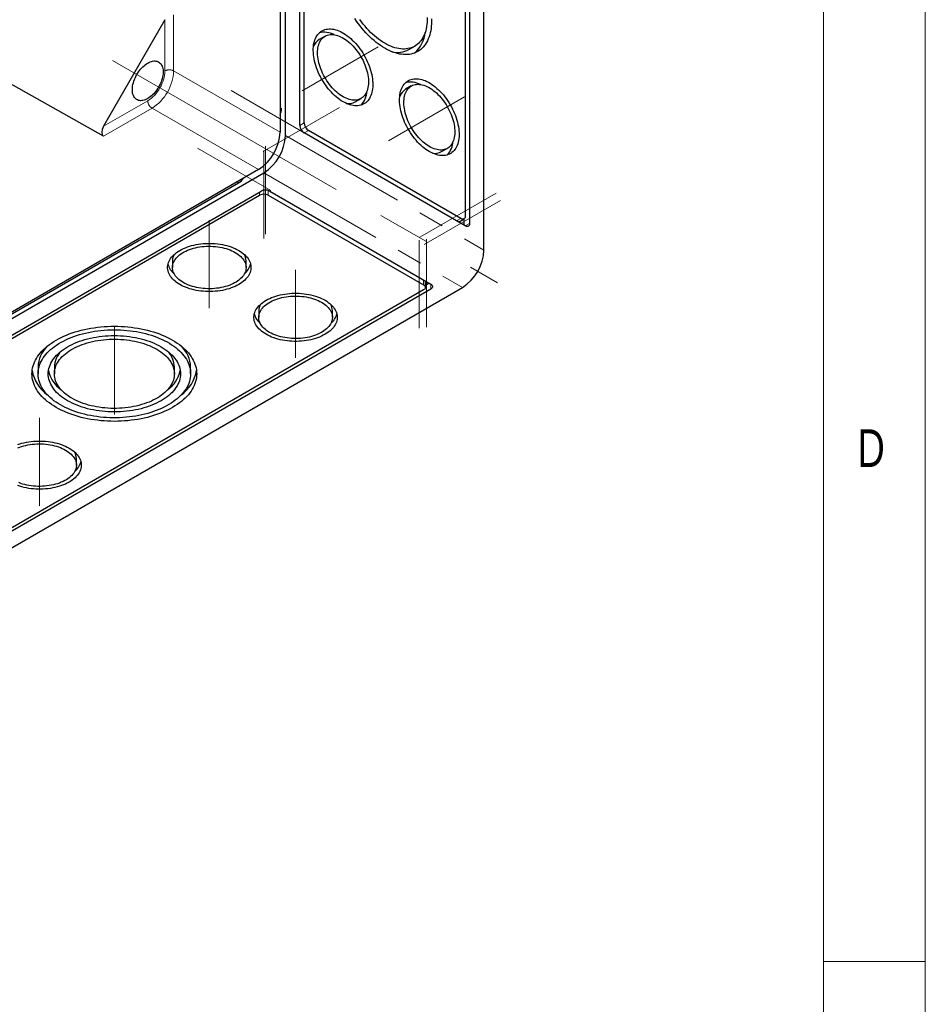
# Model space of a CAD drawing. Header units: millimetres. Extents: x 25 to 2116, y 25 to 1460.
# Tile 7 of 10: x 1852 to 2075, y 482 to 724. Entities that reach past the tile are written whole.
import ezdxf

# ---------------------------------------------------------------- set-up
doc = ezdxf.new("R2010")
doc.units = ezdxf.units.MM
doc.header["$LTSCALE"] = 5
doc.linetypes.add('CENTERX2', pattern=[20.32, 12.7, -2.54, 2.54, -2.54])
doc.linetypes.add('PHANTOM', pattern=[12.7, 6.35, -1.27, 1.27, -1.27, 1.27, -1.27])
doc.styles.add('SLDTEXTSTYLE0', font='TXT', dxfattribs={"width": 0.75})

msp = doc.modelspace()

# ---------------------------------------------------------------- linework, layer by layer
at = {"color": 7, "linetype": 'Continuous', "lineweight": 18}
for p, q in [((2075, 25), (2075, 1460)), ((2050, 1435), (2050, 50)), ((2050, 492.5), (2075, 492.5))]:
    msp.add_line(p, q, dxfattribs=at)
at = {"color": 7, "linetype": 'Continuous', "lineweight": 25}
for p, q in [((1916.374, 891.494), (1916.374, 696.341)), ((1917.718, 695.565), (1917.718, 890.718)), ((1921.253, 698.015), (1921.253, 884.186)), ((1922.314, 698.627), (1922.314, 882.349)), ((1966.508, 667.399), (1966.508, 862.552)), ((1961.912, 859.49), (1961.912, 675.768)), ((1962.972, 860.102), (1962.972, 673.931)), ((1888.09, 724.015), (1872.961, 697.811)), ((1927.435, 719.97), (1926.021, 719.154)), ((1872.974, 695.369), (1834.677, 716.939)), ((1948.073, 716.68), (1949.487, 717.496)), ((1948.648, 707.724), (1947.234, 706.907)), ((1934.87, 703.824), (1936.284, 704.641)), ((1916.374, 702.383), (1916.728, 702.179)), ((1961.912, 673.318), (1922.314, 696.178)), ((1960.851, 675.155), (1923.374, 696.79)), ((1956.083, 691.578), (1957.498, 692.395)), ((1911.071, 687.155), (1666.412, 545.916)), ((1667.755, 545.141), (1912.414, 686.379)), ((1673.978, 549.876), (1906.192, 683.93)), ((1797.863, 616.168), (1911.707, 681.889)), ((1799.631, 616.372), (1911.354, 680.869)), ((1913.475, 680.869), (1951.659, 658.826)), ((1913.828, 681.889), (1953.426, 659.03)), ((1960.23, 674.289), (1961.601, 675.081)), ((1961.558, 675.057), (1961.558, 673.522)), ((1889.929, 664.745), (1889.929, 663.112)), ((1908.029, 663.112), (1908.029, 664.745)), ((1952.098, 658.213), (1952.098, 659.797)), ((1953.073, 659.234), (1952.098, 658.671)), ((1716.546, 516.975), (1961.205, 658.213)), ((1953.426, 657.805), (1839.582, 592.084)), ((1951.659, 657.601), (1839.936, 593.105)), ((1911.142, 652.499), (1911.142, 650.866)), ((1929.242, 650.866), (1929.242, 652.499)), ((1856.895, 638.62), (1856.895, 636.987)), ((1860.895, 638.62), (1860.895, 636.987)), ((1890.395, 636.987), (1890.395, 638.62)), ((1894.395, 636.987), (1894.395, 638.62)), ((1866.31, 614.535), (1866.31, 616.169))]:
    msp.add_line(p, q, dxfattribs=at)
at = {"color": 7, "linetype": 'PHANTOM', "lineweight": 18}
for p, q in [((1888.09, 711.444), (1888.09, 724.015)), ((1890.211, 725.225), (1890.211, 711.444)), ((1890.211, 711.444), (1916.374, 696.341)), ((1872.961, 697.811), (1883.847, 704.096)), ((1884.908, 702.259), (1872.974, 695.369)), ((1884.908, 702.259), (1911.071, 687.155)), ((1921.253, 698.015), (1922.314, 698.627)), ((1917.718, 695.565), (1966.508, 667.399)), ((1922.314, 696.178), (1923.374, 696.79)), ((1912.414, 686.379), (1961.205, 658.213)), ((1905.838, 684.134), (1906.192, 683.93)), ((1911.354, 681.685), (1911.354, 680.869)), ((1913.475, 682.041), (1913.475, 680.869)), ((1959.79, 674.543), (1960.851, 675.155)), ((1961.912, 673.318), (1962.972, 673.931)), ((1951.659, 660.05), (1951.659, 658.826)), ((1953.426, 659.03), (1953.426, 657.805))]:
    msp.add_line(p, q, dxfattribs=at)
at = {"color": 1, "linetype": 'CENTERX2', "lineweight": 18}
for p, q in [((1921.785, 706.489), (1940.52, 717.305)), ((1875.187, 713.994), (1969.865, 659.338)), ((1904.319, 706.648), (1923.055, 695.832)), ((1942.998, 694.243), (1961.733, 705.059)), ((1912.239, 691.587), (1930.974, 702.402)), ((1896.117, 692.441), (1914.145, 682.034)), ((1912.768, 692.91), (1912.768, 671.277)), ((1912.414, 691.889), (1912.414, 670.256)), ((1950.776, 670.564), (1969.512, 681.38)), ((1951.837, 668.727), (1970.572, 679.543)), ((1898.979, 674.745), (1898.979, 653.112)), ((1950.598, 669.846), (1950.598, 648.213)), ((1952.366, 670.05), (1952.366, 648.417)), ((1920.192, 662.499), (1920.192, 640.866)), ((1875.645, 648.62), (1875.645, 626.987)), ((1857.26, 626.169), (1857.26, 604.535))]:
    msp.add_line(p, q, dxfattribs=at)
at = {"color": 7, "linetype": 'Continuous', "lineweight": 25, "flags": 128}
for points in [[(1942.113, 717.001), (1941.582, 717.322), (1941.053, 717.67), (1940.525, 718.045), (1940.001, 718.446), (1939.482, 718.873), (1938.968, 719.323), (1938.461, 719.797), (1937.962, 720.294), (1937.471, 720.811), (1936.991, 721.349), (1936.521, 721.906), (1936.064, 722.481), (1935.619, 723.072), (1935.188, 723.679), (1934.772, 724.3)], [(1942.113, 718.226), (1941.609, 718.531), (1941.106, 718.864), (1940.606, 719.223), (1940.109, 719.607), (1939.617, 720.017), (1939.13, 720.451), (1938.651, 720.907), (1938.18, 721.386), (1937.718, 721.885), (1937.266, 722.404), (1936.825, 722.941), (1936.397, 723.495), (1935.982, 724.066)], [(1952.54, 724.542), (1952.54, 723.96), (1952.515, 723.393), (1952.467, 722.841), (1952.394, 722.307), (1952.297, 721.792), (1952.176, 721.297), (1952.032, 720.822), (1951.865, 720.37), (1951.675, 719.94), (1951.462, 719.535), (1951.228, 719.155), (1950.973, 718.801), (1950.696, 718.473), (1950.4, 718.173), (1950.084, 717.902), (1949.75, 717.659), (1949.398, 717.446), (1949.029, 717.263), (1948.644, 717.11), (1948.243, 716.987), (1947.828, 716.896), (1947.4, 716.836), (1946.96, 716.808), (1946.508, 716.811), (1946.046, 716.845), (1945.574, 716.911), (1945.095, 717.007), (1944.609, 717.135), (1944.117, 717.294), (1943.62, 717.483), (1943.119, 717.701), (1942.617, 717.949), (1942.113, 718.226)], [(1953.591, 724.257), (1953.603, 723.637), (1953.591, 723.031), (1953.554, 722.441), (1953.493, 721.867), (1953.408, 721.312), (1953.298, 720.775), (1953.165, 720.259), (1953.008, 719.764), (1952.827, 719.292), (1952.624, 718.843), (1952.399, 718.418), (1952.151, 718.019), (1951.882, 717.645), (1951.592, 717.299), (1951.282, 716.981), (1950.953, 716.69), (1950.604, 716.429), (1950.238, 716.197), (1949.854, 715.996), (1949.453, 715.824), (1949.037, 715.684), (1948.606, 715.575), (1948.162, 715.497), (1947.704, 715.451), (1947.234, 715.436), (1946.754, 715.453), (1946.264, 715.501), (1945.764, 715.581), (1945.257, 715.693), (1944.743, 715.835), (1944.224, 716.009), (1943.7, 716.212), (1943.173, 716.446), (1942.643, 716.709), (1942.113, 717.001)], [(1931.86, 703.854), (1931.438, 704.112), (1931.018, 704.396), (1930.6, 704.707), (1930.187, 705.043), (1929.779, 705.404), (1929.379, 705.787), (1928.986, 706.192), (1928.603, 706.617), (1928.231, 707.061), (1927.871, 707.523), (1927.524, 708), (1927.191, 708.492), (1926.874, 708.996), (1926.574, 709.511), (1926.291, 710.036), (1926.027, 710.568), (1925.782, 711.106), (1925.557, 711.648), (1925.353, 712.192), (1925.171, 712.737), (1925.011, 713.28), (1924.874, 713.82), (1924.76, 714.354), (1924.669, 714.882), (1924.603, 715.402), (1924.56, 715.911), (1924.542, 716.408), (1924.548, 716.892), (1924.578, 717.36), (1924.633, 717.811), (1924.711, 718.245), (1924.814, 718.658), (1924.939, 719.05), (1925.088, 719.42), (1925.259, 719.767), (1925.452, 720.088), (1925.667, 720.384), (1925.902, 720.653), (1926.157, 720.894), (1926.43, 721.107), (1926.722, 721.29), (1927.031, 721.444), (1927.356, 721.567), (1927.696, 721.659), (1928.049, 721.72), (1928.416, 721.751), (1928.793, 721.749), (1929.181, 721.716), (1929.578, 721.653), (1929.982, 721.558), (1930.393, 721.432), (1930.809, 721.276), (1931.228, 721.09), (1931.649, 720.875), (1932.071, 720.631), (1932.492, 720.36), (1932.911, 720.062), (1933.326, 719.739), (1933.737, 719.39), (1934.141, 719.018), (1934.538, 718.624), (1934.926, 718.209), (1935.304, 717.774), (1935.67, 717.321), (1936.024, 716.851), (1936.364, 716.367), (1936.688, 715.868), (1936.997, 715.358), (1937.289, 714.838), (1937.563, 714.309), (1937.817, 713.774), (1938.052, 713.234), (1938.267, 712.691), (1938.46, 712.146), (1938.631, 711.602), (1938.78, 711.061), (1938.906, 710.523), (1939.008, 709.991), (1939.086, 709.468), (1939.141, 708.953), (1939.171, 708.45), (1939.177, 707.959), (1939.159, 707.483), (1939.117, 707.023), (1939.05, 706.58), (1938.96, 706.157), (1938.846, 705.754), (1938.708, 705.372), (1938.548, 705.014), (1938.366, 704.68), (1938.162, 704.371), (1937.937, 704.089), (1937.693, 703.834), (1937.428, 703.607), (1937.145, 703.409), (1936.845, 703.24), (1936.528, 703.102), (1936.195, 702.994), (1935.849, 702.917), (1935.488, 702.871), (1935.116, 702.857), (1934.733, 702.874), (1934.341, 702.922), (1933.94, 703.002), (1933.532, 703.112), (1933.119, 703.253), (1932.702, 703.424), (1932.281, 703.625), (1931.86, 703.854)], [(1931.86, 705.079), (1931.471, 705.318), (1931.083, 705.583), (1930.699, 705.875), (1930.318, 706.191), (1929.944, 706.531), (1929.578, 706.894), (1929.22, 707.277), (1928.872, 707.68), (1928.536, 708.101), (1928.213, 708.538), (1927.904, 708.99), (1927.61, 709.454), (1927.333, 709.93), (1927.073, 710.414), (1926.831, 710.906), (1926.61, 711.404), (1926.408, 711.904), (1926.228, 712.407), (1926.069, 712.909), (1925.933, 713.409), (1925.819, 713.904), (1925.729, 714.393), (1925.663, 714.874), (1925.621, 715.346), (1925.603, 715.805), (1925.609, 716.251), (1925.639, 716.682), (1925.693, 717.095), (1925.771, 717.491), (1925.873, 717.866), (1925.998, 718.219), (1926.145, 718.55), (1926.315, 718.857), (1926.506, 719.138), (1926.718, 719.393), (1926.95, 719.62), (1927.2, 719.819), (1927.469, 719.989), (1927.755, 720.13), (1928.057, 720.24), (1928.373, 720.319), (1928.703, 720.367), (1929.045, 720.384), (1929.398, 720.37), (1929.76, 720.325), (1930.131, 720.249), (1930.508, 720.142), (1930.89, 720.004), (1931.277, 719.837), (1931.665, 719.641), (1932.054, 719.416), (1932.443, 719.164), (1932.829, 718.885), (1933.211, 718.581), (1933.589, 718.252), (1933.959, 717.901), (1934.322, 717.528), (1934.675, 717.134), (1935.017, 716.722), (1935.346, 716.293), (1935.663, 715.849), (1935.964, 715.39), (1936.25, 714.92), (1936.519, 714.44), (1936.77, 713.951), (1937.001, 713.456), (1937.213, 712.957), (1937.404, 712.455), (1937.574, 711.953), (1937.721, 711.452), (1937.846, 710.954), (1937.948, 710.461), (1938.026, 709.976), (1938.081, 709.499), (1938.111, 709.034), (1938.117, 708.581), (1938.099, 708.142), (1938.056, 707.72), (1937.99, 707.315), (1937.9, 706.93), (1937.787, 706.565), (1937.65, 706.223), (1937.492, 705.904), (1937.311, 705.61), (1937.11, 705.342), (1936.888, 705.101), (1936.647, 704.887), (1936.387, 704.703), (1936.109, 704.548), (1935.816, 704.422), (1935.506, 704.328), (1935.183, 704.264), (1934.847, 704.231), (1934.499, 704.229), (1934.142, 704.259), (1933.775, 704.32), (1933.401, 704.412), (1933.021, 704.534), (1932.636, 704.687), (1932.249, 704.868), (1931.86, 705.079)], [(1883.847, 713.363), (1884.152, 713.525), (1884.454, 713.657), (1884.752, 713.759), (1885.045, 713.83), (1885.33, 713.87), (1885.605, 713.878), (1885.869, 713.854), (1886.12, 713.799), (1886.356, 713.713), (1886.575, 713.596), (1886.777, 713.449), (1886.96, 713.274), (1887.123, 713.07), (1887.265, 712.841), (1887.384, 712.586), (1887.481, 712.308), (1887.554, 712.008), (1887.603, 711.689), (1887.627, 711.353), (1887.627, 711.001), (1887.603, 710.636), (1887.554, 710.261), (1887.481, 709.877), (1887.384, 709.488), (1887.265, 709.095), (1887.123, 708.702), (1886.96, 708.311), (1886.777, 707.924), (1886.575, 707.544), (1886.356, 707.173), (1886.12, 706.814), (1885.869, 706.47), (1885.605, 706.142), (1885.33, 705.832), (1885.045, 705.543), (1884.752, 705.276), (1884.454, 705.033), (1884.152, 704.816), (1883.847, 704.626), (1883.543, 704.465), (1883.24, 704.333), (1882.942, 704.231), (1882.649, 704.16), (1882.364, 704.12), (1882.089, 704.112), (1881.825, 704.135), (1881.575, 704.191), (1881.339, 704.277), (1881.119, 704.394), (1880.917, 704.54), (1880.734, 704.716), (1880.571, 704.919), (1880.429, 705.149), (1880.31, 705.404), (1880.213, 705.682), (1880.141, 705.981), (1880.092, 706.3), (1880.067, 706.637), (1880.067, 706.989), (1880.092, 707.353), (1880.141, 707.729), (1880.213, 708.113), (1880.31, 708.502), (1880.429, 708.895), (1880.571, 709.288), (1880.734, 709.679), (1880.917, 710.066), (1881.119, 710.446), (1881.339, 710.817), (1881.575, 711.175), (1881.825, 711.52), (1882.089, 711.848), (1882.364, 712.158), (1882.649, 712.447), (1882.942, 712.714), (1883.24, 712.956), (1883.543, 713.173), (1883.847, 713.363)], [(1953.073, 691.608), (1952.651, 691.866), (1952.231, 692.15), (1951.814, 692.461), (1951.4, 692.797), (1950.993, 693.158), (1950.592, 693.541), (1950.199, 693.946), (1949.816, 694.371), (1949.444, 694.815), (1949.084, 695.276), (1948.737, 695.754), (1948.405, 696.246), (1948.088, 696.75), (1947.787, 697.265), (1947.504, 697.79), (1947.24, 698.322), (1946.995, 698.86), (1946.77, 699.402), (1946.566, 699.946), (1946.384, 700.491), (1946.224, 701.034), (1946.087, 701.573), (1945.973, 702.108), (1945.882, 702.636), (1945.816, 703.156), (1945.773, 703.665), (1945.755, 704.162), (1945.761, 704.645), (1945.792, 705.114), (1945.846, 705.565), (1945.925, 705.999), (1946.027, 706.412), (1946.153, 706.804), (1946.301, 707.174), (1946.473, 707.521), (1946.666, 707.842), (1946.88, 708.138), (1947.115, 708.407), (1947.37, 708.648), (1947.644, 708.861), (1947.935, 709.044), (1948.244, 709.197), (1948.569, 709.321), (1948.909, 709.413), (1949.262, 709.474), (1949.629, 709.504), (1950.007, 709.503), (1950.394, 709.47), (1950.791, 709.406), (1951.196, 709.311), (1951.606, 709.186), (1952.022, 709.03), (1952.441, 708.844), (1952.862, 708.629), (1953.284, 708.385), (1953.705, 708.114), (1954.124, 707.816), (1954.539, 707.492), (1954.95, 707.144), (1955.354, 706.772), (1955.751, 706.378), (1956.139, 705.963), (1956.517, 705.528), (1956.883, 705.075), (1957.237, 704.605), (1957.577, 704.121), (1957.902, 703.622), (1958.21, 703.112), (1958.502, 702.592), (1958.776, 702.063), (1959.031, 701.528), (1959.266, 700.988), (1959.48, 700.445), (1959.673, 699.9), (1959.844, 699.356), (1959.993, 698.814), (1960.119, 698.277), (1960.221, 697.745), (1960.3, 697.221), (1960.354, 696.707), (1960.385, 696.204), (1960.391, 695.713), (1960.372, 695.237), (1960.33, 694.777), (1960.263, 694.334), (1960.173, 693.911), (1960.059, 693.508), (1959.922, 693.126), (1959.762, 692.768), (1959.579, 692.434), (1959.375, 692.125), (1959.151, 691.843), (1958.906, 691.588), (1958.641, 691.361), (1958.359, 691.163), (1958.058, 690.994), (1957.741, 690.856), (1957.409, 690.748), (1957.062, 690.671), (1956.702, 690.625), (1956.329, 690.611), (1955.946, 690.628), (1955.554, 690.676), (1955.153, 690.756), (1954.745, 690.866), (1954.332, 691.007), (1953.915, 691.178), (1953.495, 691.379), (1953.073, 691.608)], [(1953.073, 692.833), (1952.684, 693.071), (1952.296, 693.337), (1951.912, 693.629), (1951.532, 693.945), (1951.158, 694.285), (1950.791, 694.648), (1950.433, 695.031), (1950.085, 695.434), (1949.749, 695.855), (1949.426, 696.292), (1949.117, 696.744), (1948.823, 697.208), (1948.546, 697.683), (1948.286, 698.168), (1948.045, 698.66), (1947.823, 699.157), (1947.621, 699.658), (1947.441, 700.161), (1947.282, 700.663), (1947.146, 701.162), (1947.032, 701.658), (1946.942, 702.147), (1946.876, 702.628), (1946.834, 703.1), (1946.816, 703.559), (1946.822, 704.005), (1946.852, 704.436), (1946.906, 704.849), (1946.985, 705.245), (1947.086, 705.62), (1947.211, 705.973), (1947.359, 706.304), (1947.528, 706.611), (1947.719, 706.892), (1947.931, 707.147), (1948.163, 707.374), (1948.414, 707.573), (1948.682, 707.743), (1948.968, 707.884), (1949.27, 707.994), (1949.586, 708.073), (1949.916, 708.121), (1950.258, 708.138), (1950.611, 708.124), (1950.973, 708.079), (1951.344, 708.002), (1951.721, 707.895), (1952.104, 707.758), (1952.49, 707.591), (1952.878, 707.395), (1953.268, 707.17), (1953.656, 706.918), (1954.042, 706.639), (1954.425, 706.335), (1954.802, 706.006), (1955.173, 705.655), (1955.535, 705.282), (1955.888, 704.888), (1956.23, 704.476), (1956.56, 704.047), (1956.876, 703.603), (1957.178, 703.144), (1957.463, 702.674), (1957.732, 702.194), (1957.983, 701.705), (1958.215, 701.21), (1958.426, 700.711), (1958.617, 700.209), (1958.787, 699.707), (1958.935, 699.205), (1959.06, 698.708), (1959.161, 698.215), (1959.239, 697.73), (1959.294, 697.253), (1959.324, 696.788), (1959.33, 696.335), (1959.312, 695.896), (1959.27, 695.474), (1959.203, 695.069), (1959.113, 694.684), (1959, 694.319), (1958.864, 693.977), (1958.705, 693.658), (1958.525, 693.364), (1958.323, 693.096), (1958.101, 692.855), (1957.86, 692.641), (1957.6, 692.457), (1957.323, 692.301), (1957.029, 692.176), (1956.72, 692.081), (1956.396, 692.018), (1956.06, 691.985), (1955.713, 691.983), (1955.355, 692.013), (1954.988, 692.074), (1954.614, 692.166), (1954.234, 692.288), (1953.849, 692.44), (1953.462, 692.622), (1953.073, 692.833)], [(1961.912, 675.768), (1961.899, 675.584), (1961.86, 675.419), (1961.796, 675.279), (1961.709, 675.165), (1961.601, 675.081), (1961.474, 675.03), (1961.333, 675.011), (1961.179, 675.026), (1961.017, 675.075), (1960.851, 675.155)], [(1962.972, 673.931), (1962.959, 673.747), (1962.92, 673.582), (1962.857, 673.442), (1962.77, 673.328), (1962.662, 673.244), (1962.535, 673.192), (1962.393, 673.174), (1962.239, 673.189), (1962.078, 673.238), (1961.912, 673.318)], [(1891.731, 658.928), (1891.322, 659.178), (1890.939, 659.442), (1890.583, 659.718), (1890.255, 660.005), (1889.957, 660.303), (1889.69, 660.611), (1889.453, 660.927), (1889.249, 661.251), (1889.078, 661.58), (1888.941, 661.915), (1888.837, 662.254), (1888.768, 662.596), (1888.734, 662.94), (1888.734, 663.284), (1888.768, 663.627), (1888.837, 663.969), (1888.941, 664.308), (1889.078, 664.643), (1889.249, 664.973), (1889.453, 665.296), (1889.69, 665.612), (1889.957, 665.92), (1890.255, 666.218), (1890.583, 666.506), (1890.939, 666.782), (1891.322, 667.045), (1891.731, 667.296), (1892.165, 667.532), (1892.622, 667.753), (1893.1, 667.959), (1893.598, 668.148), (1894.115, 668.32), (1894.647, 668.475), (1895.195, 668.611), (1895.755, 668.729), (1896.326, 668.827), (1896.906, 668.907), (1897.494, 668.966), (1898.086, 669.006), (1898.681, 669.026), (1899.277, 669.026), (1899.873, 669.006), (1900.465, 668.966), (1901.052, 668.907), (1901.632, 668.827), (1902.203, 668.729), (1902.764, 668.611), (1903.311, 668.475), (1903.844, 668.32), (1904.36, 668.148), (1904.858, 667.959), (1905.337, 667.753), (1905.793, 667.532), (1906.227, 667.296), (1906.636, 667.045), (1907.019, 666.782), (1907.376, 666.506), (1907.703, 666.218), (1908.001, 665.92), (1908.269, 665.612), (1908.505, 665.296), (1908.709, 664.973), (1908.88, 664.643), (1909.017, 664.308), (1909.121, 663.969), (1909.19, 663.627), (1909.225, 663.284), (1909.225, 662.94), (1909.19, 662.596), (1909.121, 662.254), (1909.017, 661.915), (1908.88, 661.58), (1908.709, 661.251), (1908.505, 660.927), (1908.269, 660.611), (1908.001, 660.303), (1907.703, 660.005), (1907.376, 659.718), (1907.019, 659.442), (1906.636, 659.178), (1906.227, 658.928), (1905.793, 658.691), (1905.337, 658.47), (1904.858, 658.265), (1904.36, 658.076), (1903.844, 657.903), (1903.311, 657.749), (1902.764, 657.613), (1902.203, 657.495), (1901.632, 657.396), (1901.052, 657.317), (1900.465, 657.257), (1899.873, 657.217), (1899.277, 657.197), (1898.681, 657.197), (1898.086, 657.217), (1897.494, 657.257), (1896.906, 657.317), (1896.326, 657.396), (1895.755, 657.495), (1895.195, 657.613), (1894.647, 657.749), (1894.115, 657.903), (1893.598, 658.076), (1893.1, 658.265), (1892.622, 658.47), (1892.165, 658.691), (1891.731, 658.928)], [(1892.58, 659.418), (1892.198, 659.652), (1891.842, 659.899), (1891.513, 660.159), (1891.212, 660.43), (1890.941, 660.711), (1890.7, 661.001), (1890.491, 661.3), (1890.314, 661.605), (1890.17, 661.916), (1890.059, 662.231), (1889.982, 662.55), (1889.939, 662.87), (1889.93, 663.192), (1889.956, 663.514), (1890.016, 663.834), (1890.11, 664.151), (1890.238, 664.464), (1890.398, 664.772), (1890.592, 665.074), (1890.817, 665.368), (1891.073, 665.654), (1891.359, 665.93), (1891.674, 666.196), (1892.017, 666.449), (1892.386, 666.69), (1892.78, 666.918), (1893.198, 667.131), (1893.637, 667.329), (1894.097, 667.511), (1894.575, 667.676), (1895.071, 667.824), (1895.58, 667.954), (1896.103, 668.065), (1896.637, 668.158), (1897.179, 668.232), (1897.729, 668.286), (1898.283, 668.321), (1898.84, 668.336), (1899.397, 668.331), (1899.953, 668.306), (1900.505, 668.261), (1901.051, 668.197), (1901.59, 668.114), (1902.118, 668.012), (1902.635, 667.891), (1903.137, 667.752), (1903.624, 667.595), (1904.094, 667.422), (1904.544, 667.232), (1904.972, 667.026), (1905.379, 666.806), (1905.76, 666.572), (1906.116, 666.324), (1906.445, 666.064), (1906.746, 665.793), (1907.017, 665.512), (1907.258, 665.222), (1907.467, 664.924), (1907.645, 664.619), (1907.789, 664.308), (1907.9, 663.993), (1907.977, 663.674), (1908.02, 663.353), (1908.028, 663.031), (1908.002, 662.71), (1907.942, 662.39), (1907.848, 662.073), (1907.721, 661.76), (1907.56, 661.451), (1907.367, 661.15), (1907.142, 660.855), (1906.885, 660.57), (1906.599, 660.293), (1906.284, 660.028), (1905.942, 659.774), (1905.573, 659.533), (1905.178, 659.305), (1904.761, 659.092), (1904.321, 658.895), (1903.861, 658.713), (1903.383, 658.548), (1902.888, 658.4), (1902.378, 658.27), (1901.855, 658.158), (1901.322, 658.065), (1900.779, 657.992), (1900.23, 657.937), (1899.675, 657.903), (1899.119, 657.888), (1898.561, 657.893), (1898.006, 657.918), (1897.453, 657.962), (1896.907, 658.026), (1896.369, 658.109), (1895.84, 658.212), (1895.324, 658.332), (1894.821, 658.471), (1894.334, 658.628), (1893.865, 658.802), (1893.415, 658.992), (1892.986, 659.197), (1892.58, 659.418)], [(1951.659, 658.826), (1951.812, 658.722), (1951.935, 658.606), (1952.025, 658.481), (1952.08, 658.349), (1952.098, 658.213), (1952.08, 658.078), (1952.025, 657.946), (1951.935, 657.82), (1951.812, 657.704), (1951.659, 657.601)], [(1953.426, 659.03), (1953.579, 658.926), (1953.702, 658.811), (1953.792, 658.685), (1953.847, 658.553), (1953.866, 658.417), (1953.847, 658.282), (1953.792, 658.15), (1953.702, 658.024), (1953.579, 657.908), (1953.426, 657.805)], [(1912.945, 646.682), (1912.535, 646.932), (1912.152, 647.196), (1911.796, 647.472), (1911.468, 647.759), (1911.17, 648.057), (1910.903, 648.365), (1910.667, 648.681), (1910.463, 649.004), (1910.292, 649.334), (1910.154, 649.669), (1910.051, 650.008), (1909.981, 650.35), (1909.947, 650.694), (1909.947, 651.038), (1909.981, 651.381), (1910.051, 651.723), (1910.154, 652.062), (1910.292, 652.397), (1910.463, 652.727), (1910.667, 653.05), (1910.903, 653.366), (1911.17, 653.674), (1911.468, 653.972), (1911.796, 654.26), (1912.152, 654.536), (1912.535, 654.799), (1912.945, 655.05), (1913.378, 655.286), (1913.835, 655.507), (1914.313, 655.713), (1914.811, 655.902), (1915.328, 656.074), (1915.861, 656.228), (1916.408, 656.365), (1916.968, 656.482), (1917.54, 656.581), (1918.12, 656.661), (1918.707, 656.72), (1919.299, 656.76), (1919.894, 656.78), (1920.491, 656.78), (1921.086, 656.76), (1921.678, 656.72), (1922.265, 656.661), (1922.845, 656.581), (1923.416, 656.482), (1923.977, 656.365), (1924.524, 656.228), (1925.057, 656.074), (1925.573, 655.902), (1926.072, 655.713), (1926.55, 655.507), (1927.007, 655.286), (1927.44, 655.05), (1927.849, 654.799), (1928.233, 654.536), (1928.589, 654.26), (1928.916, 653.972), (1929.214, 653.674), (1929.482, 653.366), (1929.718, 653.05), (1929.922, 652.727), (1930.093, 652.397), (1930.231, 652.062), (1930.334, 651.723), (1930.403, 651.381), (1930.438, 651.038), (1930.438, 650.694), (1930.403, 650.35), (1930.334, 650.008), (1930.231, 649.669), (1930.093, 649.334), (1929.922, 649.004), (1929.718, 648.681), (1929.482, 648.365), (1929.214, 648.057), (1928.916, 647.759), (1928.589, 647.472), (1928.233, 647.196), (1927.849, 646.932), (1927.44, 646.682), (1927.007, 646.445), (1926.55, 646.224), (1926.072, 646.019), (1925.573, 645.829), (1925.057, 645.657), (1924.524, 645.503), (1923.977, 645.366), (1923.416, 645.249), (1922.845, 645.15), (1922.265, 645.071), (1921.678, 645.011), (1921.086, 644.971), (1920.491, 644.951), (1919.894, 644.951), (1919.299, 644.971), (1918.707, 645.011), (1918.12, 645.071), (1917.54, 645.15), (1916.968, 645.249), (1916.408, 645.366), (1915.861, 645.503), (1915.328, 645.657), (1914.811, 645.829), (1914.313, 646.019), (1913.835, 646.224), (1913.378, 646.445), (1912.945, 646.682)], [(1913.793, 647.171), (1913.411, 647.406), (1913.055, 647.653), (1912.726, 647.913), (1912.425, 648.184), (1912.154, 648.465), (1911.914, 648.755), (1911.704, 649.054), (1911.527, 649.359), (1911.383, 649.669), (1911.272, 649.985), (1911.195, 650.304), (1911.152, 650.624), (1911.143, 650.946), (1911.169, 651.268), (1911.229, 651.587), (1911.323, 651.905), (1911.451, 652.218), (1911.612, 652.526), (1911.805, 652.828), (1912.03, 653.122), (1912.286, 653.408), (1912.572, 653.684), (1912.887, 653.949), (1913.23, 654.203), (1913.599, 654.444), (1913.993, 654.672), (1914.411, 654.885), (1914.85, 655.083), (1915.31, 655.265), (1915.789, 655.43), (1916.284, 655.578), (1916.794, 655.708), (1917.316, 655.819), (1917.85, 655.912), (1918.393, 655.986), (1918.942, 656.04), (1919.496, 656.075), (1920.053, 656.089), (1920.61, 656.085), (1921.166, 656.06), (1921.718, 656.015), (1922.264, 655.951), (1922.803, 655.868), (1923.331, 655.766), (1923.848, 655.645), (1924.351, 655.506), (1924.838, 655.349), (1925.307, 655.176), (1925.757, 654.986), (1926.186, 654.78), (1926.592, 654.56), (1926.974, 654.325), (1927.33, 654.078), (1927.659, 653.818), (1927.959, 653.547), (1928.231, 653.266), (1928.471, 652.976), (1928.681, 652.678), (1928.858, 652.373), (1929.002, 652.062), (1929.113, 651.746), (1929.19, 651.428), (1929.233, 651.107), (1929.241, 650.785), (1929.216, 650.464), (1929.156, 650.144), (1929.062, 649.827), (1928.934, 649.513), (1928.773, 649.205), (1928.58, 648.904), (1928.355, 648.609), (1928.099, 648.323), (1927.813, 648.047), (1927.498, 647.782), (1927.155, 647.528), (1926.786, 647.287), (1926.392, 647.059), (1925.974, 646.846), (1925.534, 646.648), (1925.075, 646.467), (1924.596, 646.301), (1924.101, 646.154), (1923.591, 646.024), (1923.068, 645.912), (1922.535, 645.819), (1921.992, 645.746), (1921.443, 645.691), (1920.889, 645.657), (1920.332, 645.642), (1919.774, 645.647), (1919.219, 645.672), (1918.667, 645.716), (1918.12, 645.78), (1917.582, 645.863), (1917.054, 645.965), (1916.537, 646.086), (1916.034, 646.225), (1915.547, 646.382), (1915.078, 646.555), (1914.628, 646.745), (1914.199, 646.951), (1913.793, 647.171)], [(1861.326, 628.721), (1860.746, 629.069), (1860.192, 629.431), (1859.665, 629.806), (1859.164, 630.194), (1858.692, 630.593), (1858.249, 631.003), (1857.835, 631.423), (1857.452, 631.852), (1857.1, 632.291), (1856.78, 632.737), (1856.492, 633.191), (1856.237, 633.651), (1856.014, 634.117), (1855.826, 634.588), (1855.671, 635.063), (1855.55, 635.541), (1855.464, 636.021), (1855.412, 636.504), (1855.395, 636.987), (1855.412, 637.47), (1855.464, 637.952), (1855.55, 638.433), (1855.671, 638.911), (1855.826, 639.386), (1856.014, 639.856), (1856.237, 640.322), (1856.492, 640.782), (1856.78, 641.236), (1857.1, 641.683), (1857.452, 642.121), (1857.835, 642.551), (1858.249, 642.971), (1858.692, 643.381), (1859.164, 643.78), (1859.665, 644.167), (1860.192, 644.542), (1860.746, 644.904), (1861.326, 645.253), (1861.93, 645.587), (1862.557, 645.907), (1863.207, 646.212), (1863.878, 646.501), (1864.569, 646.773), (1865.279, 647.029), (1866.007, 647.268), (1866.751, 647.489), (1867.51, 647.692), (1868.284, 647.877), (1869.07, 648.043), (1869.867, 648.191), (1870.674, 648.319), (1871.489, 648.428), (1872.312, 648.517), (1873.14, 648.587), (1873.972, 648.637), (1874.808, 648.667), (1875.645, 648.677), (1876.482, 648.667), (1877.317, 648.637), (1878.149, 648.587), (1878.978, 648.517), (1879.8, 648.428), (1880.616, 648.319), (1881.423, 648.191), (1882.22, 648.043), (1883.006, 647.877), (1883.779, 647.692), (1884.538, 647.489), (1885.283, 647.268), (1886.01, 647.029), (1886.72, 646.773), (1887.411, 646.501), (1888.082, 646.212), (1888.732, 645.907), (1889.36, 645.587), (1889.964, 645.253), (1890.543, 644.904), (1891.097, 644.542), (1891.625, 644.167), (1892.125, 643.78), (1892.597, 643.381), (1893.041, 642.971), (1893.454, 642.551), (1893.837, 642.121), (1894.189, 641.683), (1894.509, 641.236), (1894.797, 640.782), (1895.053, 640.322), (1895.275, 639.856), (1895.464, 639.386), (1895.619, 638.911), (1895.739, 638.433), (1895.826, 637.952), (1895.877, 637.47), (1895.895, 636.987), (1895.877, 636.504), (1895.826, 636.021), (1895.739, 635.541), (1895.619, 635.063), (1895.464, 634.588), (1895.275, 634.117), (1895.053, 633.651), (1894.797, 633.191), (1894.509, 632.737), (1894.189, 632.291), (1893.837, 631.852), (1893.454, 631.423), (1893.041, 631.003), (1892.597, 630.593), (1892.125, 630.194), (1891.625, 629.806), (1891.097, 629.431), (1890.543, 629.069), (1889.964, 628.721), (1889.36, 628.386), (1888.732, 628.066), (1888.082, 627.762), (1887.411, 627.473), (1886.72, 627.2), (1886.01, 626.944), (1885.283, 626.706), (1884.538, 626.484), (1883.779, 626.281), (1883.006, 626.096), (1882.22, 625.93), (1881.423, 625.783), (1880.616, 625.654), (1879.8, 625.545), (1878.978, 625.456), (1878.149, 625.386), (1877.317, 625.337), (1876.482, 625.307), (1875.645, 625.297), (1874.808, 625.307), (1873.972, 625.337), (1873.14, 625.386), (1872.312, 625.456), (1871.489, 625.545), (1870.674, 625.654), (1869.867, 625.783), (1869.07, 625.93), (1868.284, 626.096), (1867.51, 626.281), (1866.751, 626.484), (1866.007, 626.706), (1865.279, 626.944), (1864.569, 627.2), (1863.878, 627.473), (1863.207, 627.762), (1862.557, 628.066), (1861.93, 628.386), (1861.326, 628.721)], [(1862.386, 629.333), (1861.832, 629.667), (1861.303, 630.014), (1860.8, 630.374), (1860.324, 630.747), (1859.876, 631.13), (1859.457, 631.525), (1859.068, 631.929), (1858.708, 632.342), (1858.38, 632.764), (1858.083, 633.194), (1857.819, 633.631), (1857.586, 634.074), (1857.387, 634.522), (1857.222, 634.974), (1857.089, 635.431), (1856.991, 635.89), (1856.927, 636.351), (1856.897, 636.813), (1856.901, 637.276), (1856.94, 637.738), (1857.013, 638.199), (1857.119, 638.657), (1857.26, 639.113), (1857.434, 639.564), (1857.641, 640.011), (1857.882, 640.452), (1858.154, 640.887), (1858.459, 641.315), (1858.795, 641.735), (1859.162, 642.146), (1859.559, 642.548), (1859.985, 642.94), (1860.44, 643.321), (1860.923, 643.69), (1861.433, 644.047), (1861.968, 644.391), (1862.529, 644.722), (1863.113, 645.038), (1863.721, 645.34), (1864.35, 645.627), (1865, 645.897), (1865.669, 646.152), (1866.357, 646.389), (1867.061, 646.61), (1867.781, 646.813), (1868.516, 646.998), (1869.263, 647.165), (1870.022, 647.313), (1870.792, 647.442), (1871.57, 647.552), (1872.356, 647.643), (1873.148, 647.714), (1873.944, 647.766), (1874.743, 647.798), (1875.545, 647.811), (1876.346, 647.803), (1877.146, 647.776), (1877.943, 647.729), (1878.736, 647.663), (1879.523, 647.577), (1880.304, 647.471), (1881.076, 647.347), (1881.837, 647.203), (1882.588, 647.041), (1883.326, 646.861), (1884.05, 646.662), (1884.758, 646.446), (1885.45, 646.213), (1886.124, 645.962), (1886.779, 645.696), (1887.413, 645.413), (1888.026, 645.115), (1888.617, 644.802), (1889.183, 644.475), (1889.725, 644.134), (1890.241, 643.781), (1890.731, 643.414), (1891.193, 643.036), (1891.626, 642.647), (1892.031, 642.248), (1892.405, 641.839), (1892.749, 641.421), (1893.062, 640.995), (1893.343, 640.562), (1893.591, 640.122), (1893.807, 639.676), (1893.989, 639.226), (1894.138, 638.771), (1894.253, 638.313), (1894.335, 637.853), (1894.382, 637.391), (1894.394, 636.929), (1894.373, 636.466), (1894.317, 636.005), (1894.228, 635.545), (1894.104, 635.088), (1893.947, 634.635), (1893.756, 634.185), (1893.532, 633.741), (1893.275, 633.303), (1892.987, 632.871), (1892.666, 632.447), (1892.315, 632.031), (1891.933, 631.625), (1891.521, 631.228), (1891.08, 630.842), (1890.611, 630.466), (1890.115, 630.103), (1889.592, 629.753), (1889.044, 629.415), (1888.471, 629.091), (1887.875, 628.782), (1887.257, 628.488), (1886.617, 628.209), (1885.957, 627.947), (1885.279, 627.701), (1884.583, 627.471), (1883.87, 627.26), (1883.143, 627.066), (1882.401, 626.89), (1881.648, 626.732), (1880.883, 626.594), (1880.109, 626.474), (1879.327, 626.373), (1878.538, 626.292), (1877.744, 626.231), (1876.946, 626.189), (1876.146, 626.166), (1875.344, 626.164), (1874.543, 626.181), (1873.745, 626.218), (1872.949, 626.275), (1872.159, 626.351), (1871.375, 626.447), (1870.599, 626.562), (1869.832, 626.696), (1869.075, 626.849), (1868.331, 627.02), (1867.6, 627.21), (1866.883, 627.417), (1866.183, 627.642), (1865.5, 627.884), (1864.835, 628.142), (1864.191, 628.417), (1863.567, 628.707), (1862.965, 629.013), (1862.386, 629.333)], [(1864.154, 630.353), (1863.636, 630.667), (1863.143, 630.994), (1862.677, 631.333), (1862.238, 631.685), (1861.829, 632.048), (1861.448, 632.422), (1861.098, 632.805), (1860.779, 633.198), (1860.492, 633.598), (1860.237, 634.006), (1860.015, 634.419), (1859.826, 634.839), (1859.671, 635.263), (1859.551, 635.691), (1859.464, 636.121), (1859.412, 636.553), (1859.395, 636.987), (1859.412, 637.42), (1859.464, 637.852), (1859.551, 638.283), (1859.671, 638.71), (1859.826, 639.134), (1860.015, 639.554), (1860.237, 639.968), (1860.492, 640.375), (1860.779, 640.776), (1861.098, 641.168), (1861.448, 641.551), (1861.829, 641.925), (1862.238, 642.288), (1862.677, 642.64), (1863.143, 642.98), (1863.636, 643.307), (1864.154, 643.62), (1864.697, 643.919), (1865.263, 644.204), (1865.852, 644.473), (1866.461, 644.726), (1867.09, 644.963), (1867.737, 645.182), (1868.401, 645.384), (1869.081, 645.568), (1869.775, 645.734), (1870.481, 645.881), (1871.198, 646.01), (1871.924, 646.118), (1872.659, 646.208), (1873.4, 646.278), (1874.145, 646.328), (1874.894, 646.358), (1875.645, 646.368), (1876.395, 646.358), (1877.144, 646.328), (1877.89, 646.278), (1878.631, 646.208), (1879.365, 646.118), (1880.092, 646.01), (1880.809, 645.881), (1881.515, 645.734), (1882.208, 645.568), (1882.888, 645.384), (1883.552, 645.182), (1884.199, 644.963), (1884.828, 644.726), (1885.438, 644.473), (1886.026, 644.204), (1886.592, 643.919), (1887.135, 643.62), (1887.654, 643.307), (1888.146, 642.98), (1888.612, 642.64), (1889.051, 642.288), (1889.461, 641.925), (1889.841, 641.551), (1890.191, 641.168), (1890.51, 640.776), (1890.797, 640.375), (1891.052, 639.968), (1891.274, 639.554), (1891.463, 639.134), (1891.618, 638.71), (1891.739, 638.283), (1891.825, 637.852), (1891.877, 637.42), (1891.895, 636.987), (1891.877, 636.553), (1891.825, 636.121), (1891.739, 635.691), (1891.618, 635.263), (1891.463, 634.839), (1891.274, 634.419), (1891.052, 634.006), (1890.797, 633.598), (1890.51, 633.198), (1890.191, 632.805), (1889.841, 632.422), (1889.461, 632.048), (1889.051, 631.685), (1888.612, 631.333), (1888.146, 630.994), (1887.654, 630.667), (1887.135, 630.353), (1886.592, 630.054), (1886.026, 629.77), (1885.438, 629.501), (1884.828, 629.247), (1884.199, 629.011), (1883.552, 628.791), (1882.888, 628.589), (1882.208, 628.405), (1881.515, 628.239), (1880.809, 628.092), (1880.092, 627.964), (1879.365, 627.855), (1878.631, 627.765), (1877.89, 627.696), (1877.144, 627.646), (1876.395, 627.616), (1875.645, 627.606), (1874.894, 627.616), (1874.145, 627.646), (1873.4, 627.696), (1872.659, 627.765), (1871.924, 627.855), (1871.198, 627.964), (1870.481, 628.092), (1869.775, 628.239), (1869.081, 628.405), (1868.401, 628.589), (1867.737, 628.791), (1867.09, 629.011), (1866.461, 629.247), (1865.852, 629.501), (1865.263, 629.77), (1864.697, 630.054), (1864.154, 630.353)], [(1865.215, 630.966), (1864.723, 631.264), (1864.257, 631.575), (1863.817, 631.899), (1863.405, 632.235), (1863.022, 632.582), (1862.668, 632.939), (1862.344, 633.305), (1862.052, 633.681), (1861.791, 634.064), (1861.563, 634.453), (1861.367, 634.849), (1861.205, 635.25), (1861.076, 635.655), (1860.982, 636.063), (1860.922, 636.473), (1860.896, 636.884), (1860.904, 637.295), (1860.947, 637.706), (1861.025, 638.115), (1861.136, 638.522), (1861.282, 638.924), (1861.461, 639.323), (1861.673, 639.716), (1861.917, 640.102), (1862.194, 640.481), (1862.502, 640.852), (1862.841, 641.214), (1863.21, 641.567), (1863.608, 641.908), (1864.034, 642.238), (1864.487, 642.556), (1864.966, 642.86), (1865.47, 643.151), (1865.998, 643.428), (1866.548, 643.69), (1867.12, 643.935), (1867.711, 644.165), (1868.321, 644.378), (1868.948, 644.574), (1869.591, 644.752), (1870.248, 644.911), (1870.918, 645.053), (1871.598, 645.175), (1872.288, 645.278), (1872.986, 645.362), (1873.69, 645.427), (1874.399, 645.471), (1875.11, 645.496), (1875.823, 645.501), (1876.535, 645.486), (1877.246, 645.451), (1877.952, 645.397), (1878.653, 645.323), (1879.347, 645.229), (1880.033, 645.116), (1880.708, 644.984), (1881.371, 644.834), (1882.022, 644.665), (1882.657, 644.478), (1883.275, 644.274), (1883.876, 644.052), (1884.458, 643.814), (1885.019, 643.561), (1885.558, 643.292), (1886.075, 643.008), (1886.566, 642.71), (1887.032, 642.398), (1887.472, 642.075), (1887.884, 641.739), (1888.267, 641.392), (1888.621, 641.035), (1888.945, 640.668), (1889.238, 640.293), (1889.498, 639.91), (1889.727, 639.52), (1889.922, 639.124), (1890.085, 638.723), (1890.213, 638.319), (1890.308, 637.911), (1890.368, 637.501), (1890.394, 637.09), (1890.385, 636.678), (1890.342, 636.267), (1890.265, 635.858), (1890.153, 635.452), (1890.008, 635.049), (1889.829, 634.651), (1889.617, 634.258), (1889.372, 633.871), (1889.095, 633.492), (1888.787, 633.121), (1888.448, 632.759), (1888.079, 632.407), (1887.682, 632.065), (1887.256, 631.735), (1886.803, 631.418), (1886.323, 631.113), (1885.819, 630.822), (1885.292, 630.545), (1884.741, 630.284), (1884.17, 630.038), (1883.578, 629.808), (1882.968, 629.595), (1882.341, 629.4), (1881.698, 629.222), (1881.041, 629.062), (1880.372, 628.921), (1879.691, 628.798), (1879.001, 628.695), (1878.303, 628.611), (1877.599, 628.547), (1876.891, 628.502), (1876.179, 628.477), (1875.466, 628.472), (1874.754, 628.487), (1874.044, 628.522), (1873.337, 628.577), (1872.636, 628.651), (1871.942, 628.744), (1871.257, 628.857), (1870.581, 628.989), (1869.918, 629.14), (1869.268, 629.309), (1868.633, 629.495), (1868.014, 629.7), (1867.413, 629.921), (1866.831, 630.159), (1866.27, 630.413), (1865.731, 630.682), (1865.215, 630.966)], [(1851.879, 619.572), (1852.395, 619.744), (1852.928, 619.898), (1853.476, 620.035), (1854.036, 620.152), (1854.607, 620.251), (1855.187, 620.33), (1855.774, 620.39), (1856.367, 620.43), (1856.962, 620.45), (1857.558, 620.45), (1858.153, 620.43), (1858.745, 620.39), (1859.333, 620.33), (1859.913, 620.251), (1860.484, 620.152), (1861.044, 620.035), (1861.592, 619.898), (1862.125, 619.744), (1862.641, 619.572), (1863.139, 619.383), (1863.617, 619.177), (1864.074, 618.956), (1864.508, 618.72), (1864.917, 618.469), (1865.3, 618.206), (1865.656, 617.929), (1865.984, 617.642), (1866.282, 617.344), (1866.55, 617.036), (1866.786, 616.72), (1866.99, 616.397), (1867.161, 616.067), (1867.298, 615.732), (1867.402, 615.393), (1867.471, 615.051), (1867.506, 614.708), (1867.506, 614.363), (1867.471, 614.02), (1867.402, 613.678), (1867.298, 613.339), (1867.161, 613.004), (1866.99, 612.674), (1866.786, 612.351), (1866.55, 612.035), (1866.282, 611.727), (1865.984, 611.429), (1865.656, 611.142), (1865.3, 610.865), (1864.917, 610.602), (1864.508, 610.351), (1864.074, 610.115), (1863.617, 609.894), (1863.139, 609.688), (1862.641, 609.499), (1862.125, 609.327), (1861.592, 609.173), (1861.044, 609.036), (1860.484, 608.919), (1859.913, 608.82), (1859.333, 608.741), (1858.745, 608.681), (1858.153, 608.641), (1857.558, 608.621), (1856.962, 608.621), (1856.367, 608.641), (1855.774, 608.681), (1855.187, 608.741), (1854.607, 608.82), (1854.036, 608.919), (1853.476, 609.036), (1852.928, 609.173), (1852.395, 609.327), (1851.879, 609.499)], [(1851.918, 618.753), (1852.378, 618.935), (1852.856, 619.1), (1853.351, 619.248), (1853.861, 619.377), (1854.384, 619.489), (1854.918, 619.582), (1855.46, 619.656), (1856.01, 619.71), (1856.564, 619.744), (1857.121, 619.759), (1857.678, 619.754), (1858.234, 619.73), (1858.786, 619.685), (1859.332, 619.621), (1859.87, 619.538), (1860.399, 619.436), (1860.915, 619.315), (1861.418, 619.176), (1861.905, 619.019), (1862.374, 618.846), (1862.824, 618.656), (1863.253, 618.45), (1863.659, 618.23), (1864.041, 617.995), (1864.397, 617.748), (1864.726, 617.488), (1865.027, 617.217), (1865.298, 616.936), (1865.539, 616.646), (1865.748, 616.348), (1865.925, 616.042), (1866.07, 615.732), (1866.18, 615.416), (1866.257, 615.098), (1866.3, 614.777), (1866.309, 614.455), (1866.283, 614.134), (1866.223, 613.814), (1866.129, 613.497), (1866.002, 613.183), (1865.841, 612.875), (1865.647, 612.573), (1865.422, 612.279), (1865.166, 611.993), (1864.88, 611.717), (1864.565, 611.452), (1864.222, 611.198), (1863.853, 610.957), (1863.459, 610.729), (1863.041, 610.516), (1862.602, 610.318), (1862.142, 610.136), (1861.664, 609.971), (1861.169, 609.823), (1860.659, 609.693), (1860.136, 609.582), (1859.602, 609.489), (1859.06, 609.415), (1858.51, 609.361), (1857.956, 609.326), (1857.399, 609.312), (1856.842, 609.317), (1856.286, 609.341), (1855.734, 609.386), (1855.188, 609.45), (1854.65, 609.533), (1854.121, 609.635), (1853.604, 609.756), (1853.102, 609.895), (1852.615, 610.052), (1852.145, 610.225)]]:
    msp.add_lwpolyline(points, dxfattribs=at)
at = {"color": 7, "linetype": 'Continuous', "lineweight": 25}
for centre, radius, start, end in [((1927.829, 716.204), 3.459, 121.50304, 159.7928), ((1927.26, 715.644), 5.279, 62.7853, 103.51084), ((1944.472, 721.562), 7.615, 311.30945, 355.03049), ((1945.276, 721.917), 5.938, 255.98077, 298.10667), ((1949.042, 703.958), 3.459, 121.50304, 159.7928), ((1948.473, 703.398), 5.279, 62.7853, 103.51084), ((1932.412, 706.669), 5.318, 316.64117, 357.05194), ((1912.329, 702.28), 4.4, 336.83613, 358.68954), ((1933.223, 706.844), 3.44, 260.08798, 298.60543), ((1923.539, 698.11), 2.288, 182.38686, 237.61314), ((1924.6, 698.723), 2.288, 182.38686, 237.61314), ((1904.879, 696.854), 11.507, 302.55587, 357.44413), ((1906.222, 696.078), 11.507, 302.55597, 357.44403), ((1953.625, 694.423), 5.318, 316.64117, 357.05194), ((1954.436, 694.598), 3.44, 260.08798, 298.60543), ((1903.906, 687.689), 4.399, 301.30803, 323.15736), ((1912.414, 678.841), 2.289, 62.39104, 117.60896), ((1912.768, 679.861), 2.289, 62.39104, 117.60896), ((1893.185, 664.717), 3.256, 151.08985, 179.51801), ((1904.746, 664.71), 3.283, 0.6033, 28.78884), ((1955.013, 667.912), 11.507, 302.55597, 357.44403), ((1893.395, 665.18), 4.736, 195.32391, 229.74814), ((1904.523, 665.206), 4.782, 310.4207, 344.50725), ((1914.398, 652.471), 3.256, 151.08985, 179.51801), ((1925.959, 652.464), 3.283, 0.6033, 28.78884), ((1914.608, 652.934), 4.736, 195.32391, 229.74814), ((1925.736, 652.959), 4.782, 310.4207, 344.50725), ((1864.449, 638.377), 7.559, 134.46025, 178.16226), ((1886.809, 638.364), 7.59, 1.93139, 45.44609), ((1866.883, 638.4), 5.992, 136.2007, 177.90145), ((1884.566, 638.468), 5.831, 1.49398, 44.40388), ((1864.615, 639.367), 9.303, 189.67523, 234.06563), ((1866.921, 639.297), 7.613, 191.31514, 235.03033), ((1884.318, 639.33), 7.669, 305.1382, 348.51633), ((1886.675, 639.367), 9.303, 305.93437, 350.32477), ((1863.027, 616.134), 3.283, 0.6033, 28.78884), ((1862.804, 616.629), 4.782, 310.4207, 344.50725)]:
    msp.add_arc(centre, radius, start, end, dxfattribs=at)
at = {"color": 7, "linetype": 'PHANTOM', "lineweight": 18}
for centre, radius, start, end in [((1889.15, 709.416), 2.289, 62.39104, 117.60896), ((1878.878, 711.863), 9.221, 302.60548, 357.39452), ((1878.716, 711.957), 11.507, 302.55587, 357.44413), ((1886.134, 704.191), 2.288, 182.38686, 237.61314)]:
    msp.add_arc(centre, radius, start, end, dxfattribs=at)
at = {"color": 7, "linetype": 'Continuous', "lineweight": 25}
msp.add_ellipse((1874.035, 697.207), major_axis=(1.071, 1.831), ratio=0.5808639, start_param=1.5801498, end_param=3.1509461, dxfattribs=at)

# ---------------------------------------------------------------- texts
at = {"color": 7, "linetype": 'Continuous', "lineweight": 0, "insert": (2058.333, 623.34), "char_height": 9.26, "attachment_point": 1, "style": 'SLDTEXTSTYLE0'}
msp.add_mtext('D', dxfattribs=at)

doc.saveas('drawing.dxf')
